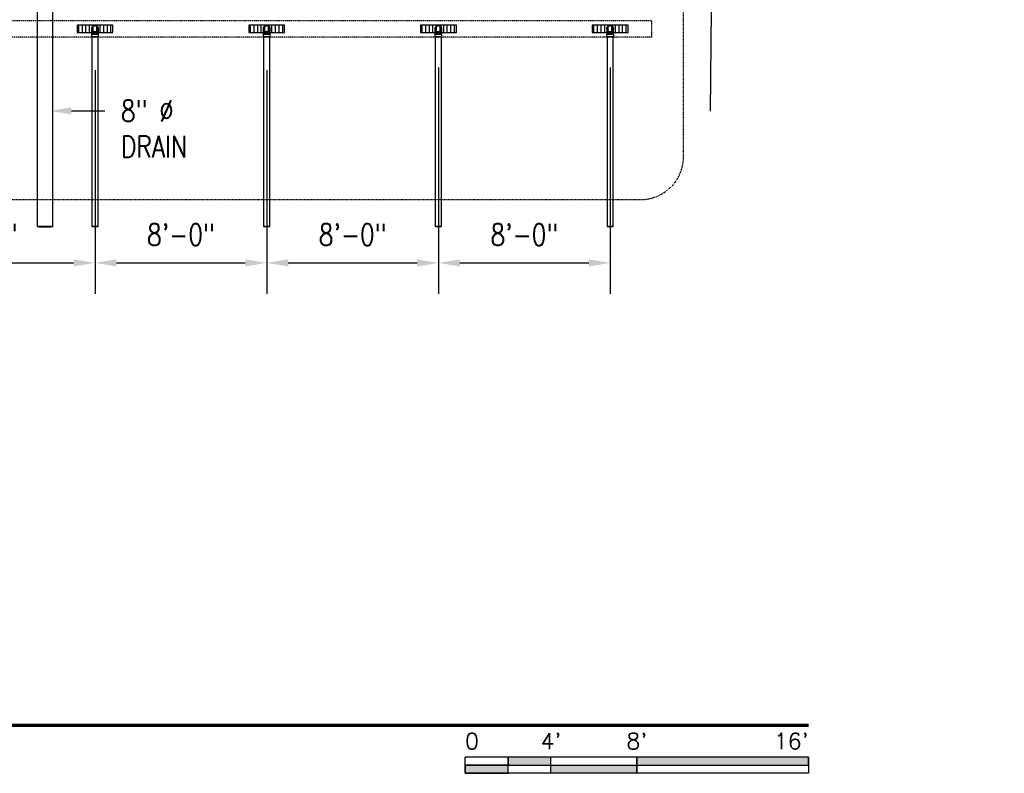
# Model space of a CAD drawing. Header units: inches. Extents: x -337 to 21291, y 405 to 2143.
# Tile 21 of 33: x 2195 to 2745, y 408 to 830. Entities that reach past the tile are written whole.
import ezdxf
from ezdxf import colors
from ezdxf.entities.mleader import LeaderData, LeaderLine
from ezdxf.enums import TextEntityAlignment as Align
from ezdxf.math import Vec2, Vec3

# ---------------------------------------------------------------- set-up
doc = ezdxf.new("R2010")
doc.units = ezdxf.units.IN
doc.header["$MEASUREMENT"] = 0
doc.linetypes.add('Dash', pattern=[0.25, 0.125, -0.125])
doc.linetypes.add('Dash - 1_16_', pattern=[0.1875, 0.125, -0.0625])
for name, color, linetype in [('A-ANNO-DIMS', 1, 'Continuous'), ('A-DETL-HDLN', 90, 'Dash - 1_16_'), ('A-DETL-THIN', 151, 'Continuous'), ('P-PIPE', 3, 'Continuous'), ('S-ANNO-NOTE', 2, 'Continuous'), ('S-ANNO-SYMB', 2, 'Continuous')]:
    doc.layers.add(name, color=color, linetype=linetype)
doc.layers.add('A-WALL-PATT', color=9, linetype='Continuous', true_color=0x808080)
doc.styles.add('Annotative', font='romans.shx', dxfattribs={"width": 0.8, "height": 0.125})
doc.styles.add('Arial', font='romans.shx', dxfattribs={"width": 0.8})
doc.dimstyles.new('Annotative', dxfattribs={"dimscale": 0, "dimtxt": 0.125, "dimasz": 0.125, "dimexe": 0.18, "dimexo": 0.0625, "dimgap": 0.09, "dimtad": 1, "dimdec": 3, "dimzin": 3, "dimdsep": 46, "dimlunit": 4, "dimtxsty": 'Annotative', "dimcen": 0.09, "dimclrt": 2, "dimazin": 2, "dimtfac": 1, "dimtdec": 3, "dimtmove": 0, "dimatfit": 0, "dimfxl": 1, "dimtfill": 1, "dimfrac": 2, "dimtolj": 1, "dimtzin": 0, "dimarcsym": 0})
pattern_1 = [(90, (0, 0.0386), (-2, 1e-16), [])]

# ---------------------------------------------------------------- blocks, each defined once
blk = doc.blocks.new('*D47')
at = {"layer": 'A-ANNO-DIMS', "color": 0, "lineweight": -2, "transparency": 16777216}
for p, q in [((2237.08, 785.85), (2237.08, 676.52)), ((2141.08, 776.35), (2141.08, 676.52)), ((2153.08, 693.8), (2225.08, 693.8))]:
    blk.add_line(p, q, dxfattribs=at)
at = {"layer": 'A-ANNO-DIMS', "color": 0, "transparency": 16777216}
for points in [[(2153.08, 695.8), (2153.08, 691.8), (2141.08, 693.8)], [(2225.08, 695.8), (2225.08, 691.8), (2237.08, 693.8)]]:
    blk.add_solid(points, dxfattribs=at)
at = {"layer": 'A-ANNO-DIMS', "color": 2, "lineweight": -3, "transparency": 16777216, "insert": (2174.86, 709.58), "char_height": 12, "width": 0.496, "attachment_point": 5, "style": 'Annotative', "bg_fill": 3, "box_fill_scale": 1.25, "bg_fill_color": 256, "bg_fill_true_color": 13158600, "bg_fill_transparency": 0}
blk.add_mtext('\\A1;8\'-0"', dxfattribs=at)
blk = doc.blocks.new('*D6')
at = {"layer": 'A-ANNO-DIMS', "color": 0, "lineweight": -2, "transparency": 16777216}
for p, q in [((2237.08, 801.63), (2237.08, 676.52)), ((2333.08, 801.63), (2333.08, 676.52)), ((2249.08, 693.8), (2321.08, 693.8))]:
    blk.add_line(p, q, dxfattribs=at)
at = {"layer": 'A-ANNO-DIMS', "color": 0, "transparency": 16777216}
for points in [[(2249.08, 695.8), (2249.08, 691.8), (2237.08, 693.8)], [(2321.08, 695.8), (2321.08, 691.8), (2333.08, 693.8)]]:
    blk.add_solid(points, dxfattribs=at)
at = {"layer": 'A-ANNO-DIMS', "color": 2, "lineweight": -3, "transparency": 16777216, "insert": (2285.08, 709.58), "char_height": 12, "width": 49.3115, "attachment_point": 5, "style": 'Annotative', "bg_fill": 3, "box_fill_scale": 1.25, "bg_fill_color": 256, "bg_fill_true_color": 13158600, "bg_fill_transparency": 0}
blk.add_mtext('\\A1;8\'-0"', dxfattribs=at)
blk = doc.blocks.new('*D7')
at = {"layer": 'A-ANNO-DIMS', "color": 0, "lineweight": -2, "transparency": 16777216}
for p, q in [((2333.08, 801.63), (2333.08, 676.52)), ((2429.08, 803.13), (2429.08, 676.52)), ((2345.08, 693.8), (2417.08, 693.8))]:
    blk.add_line(p, q, dxfattribs=at)
at = {"layer": 'A-ANNO-DIMS', "color": 0, "transparency": 16777216}
for points in [[(2345.08, 695.8), (2345.08, 691.8), (2333.08, 693.8)], [(2417.08, 695.8), (2417.08, 691.8), (2429.08, 693.8)]]:
    blk.add_solid(points, dxfattribs=at)
at = {"layer": 'A-ANNO-DIMS', "color": 2, "lineweight": -3, "transparency": 16777216, "insert": (2381.08, 709.58), "char_height": 12, "width": 49.3115, "attachment_point": 5, "style": 'Annotative', "bg_fill": 3, "box_fill_scale": 1.25, "bg_fill_color": 256, "bg_fill_true_color": 13158600, "bg_fill_transparency": 0}
blk.add_mtext('\\A1;8\'-0"', dxfattribs=at)
blk = doc.blocks.new('*D8')
at = {"layer": 'A-ANNO-DIMS', "color": 0, "lineweight": -2, "transparency": 16777216}
for p, q in [((2429.08, 803.13), (2429.08, 676.52)), ((2525.08, 803.13), (2525.08, 676.52)), ((2441.08, 693.8), (2513.08, 693.8))]:
    blk.add_line(p, q, dxfattribs=at)
at = {"layer": 'A-ANNO-DIMS', "color": 0, "transparency": 16777216}
for points in [[(2441.08, 695.8), (2441.08, 691.8), (2429.08, 693.8)], [(2513.08, 695.8), (2513.08, 691.8), (2525.08, 693.8)]]:
    blk.add_solid(points, dxfattribs=at)
at = {"layer": 'A-ANNO-DIMS', "color": 2, "lineweight": -3, "transparency": 16777216, "insert": (2477.08, 709.58), "char_height": 12, "width": 49.3115, "attachment_point": 5, "style": 'Annotative', "bg_fill": 3, "box_fill_scale": 1.25, "bg_fill_color": 256, "bg_fill_true_color": 13158600, "bg_fill_transparency": 0}
blk.add_mtext('\\A1;8\'-0"', dxfattribs=at)
blk = doc.blocks.new('Bend - PVC - Sch 40 - DWV_USACE - Standard-V20-00_SP_Foundation Drainage Plan-TO FDN_DOC')
at = {"layer": 'P-PIPE'}
for p, q in [((1453.08, 791.55), (1453.08, 790.05)), ((1457.04, 790.05), (1457.04, 791.55))]:
    blk.add_line(p, q, dxfattribs=at)
at = {"layer": 'P-PIPE', "flags": 128}
for points in [[(1453.31, 794.61), (1453.31, 794.68), (1453.31, 794.75), (1453.32, 794.82), (1453.33, 794.89), (1453.34, 794.96), (1453.36, 795.03), (1453.38, 795.09), (1453.4, 795.16), (1453.42, 795.23), (1453.45, 795.29), (1453.48, 795.35), (1453.51, 795.42), (1453.54, 795.48), (1453.58, 795.54), (1453.61, 795.6), (1453.65, 795.65), (1453.7, 795.71), (1453.74, 795.76), (1453.79, 795.82), (1453.84, 795.86), (1453.89, 795.91), (1453.94, 795.96), (1454, 796), (1454.05, 796.04), (1454.11, 796.08), (1454.17, 796.12), (1454.23, 796.15), (1454.3, 796.18), (1454.36, 796.21), (1454.42, 796.24), (1454.49, 796.26), (1454.56, 796.29), (1454.62, 796.3), (1454.69, 796.32), (1454.76, 796.33), (1454.83, 796.34), (1454.9, 796.35), (1454.97, 796.36), (1455.04, 796.36), (1455.06, 796.36)], [(1455.06, 792.86), (1454.99, 792.86), (1454.92, 792.87), (1454.85, 792.87), (1454.78, 792.88), (1454.71, 792.89), (1454.64, 792.91), (1454.57, 792.93), (1454.51, 792.95), (1454.44, 792.97), (1454.38, 793), (1454.31, 793.03), (1454.25, 793.06), (1454.19, 793.09), (1454.13, 793.13), (1454.07, 793.17), (1454.01, 793.21), (1453.96, 793.25), (1453.9, 793.29), (1453.85, 793.34), (1453.8, 793.39), (1453.76, 793.44), (1453.71, 793.49), (1453.67, 793.55), (1453.62, 793.61), (1453.59, 793.66), (1453.55, 793.72), (1453.51, 793.78), (1453.48, 793.85), (1453.45, 793.91), (1453.43, 793.98), (1453.4, 794.04), (1453.38, 794.11), (1453.36, 794.18), (1453.35, 794.24), (1453.33, 794.31), (1453.32, 794.38), (1453.32, 794.45), (1453.31, 794.52), (1453.31, 794.59), (1453.31, 794.61)], [(1453.31, 792.75), (1453.31, 792.86), (1453.31, 792.97), (1453.31, 793.08), (1453.31, 793.19), (1453.31, 793.29), (1453.31, 793.39), (1453.31, 793.49), (1453.31, 793.58), (1453.31, 793.67), (1453.31, 793.76), (1453.31, 793.84), (1453.31, 793.92), (1453.31, 794), (1453.31, 794.07), (1453.31, 794.14), (1453.31, 794.2), (1453.31, 794.26), (1453.31, 794.31), (1453.31, 794.36), (1453.31, 794.41), (1453.31, 794.45), (1453.31, 794.49), (1453.31, 794.52), (1453.31, 794.55), (1453.31, 794.57), (1453.31, 794.59), (1453.31, 794.6), (1453.31, 794.61), (1453.31, 794.61)], [(1453.31, 791.55), (1453.31, 791.67), (1453.31, 791.79), (1453.31, 791.92), (1453.31, 792.04), (1453.31, 792.16), (1453.31, 792.28), (1453.31, 792.4), (1453.31, 792.52), (1453.31, 792.63), (1453.31, 792.71)], [(1455.06, 796.36), (1455.13, 796.36), (1455.2, 796.35), (1455.27, 796.35), (1455.34, 796.34), (1455.41, 796.32), (1455.47, 796.31), (1455.54, 796.29), (1455.61, 796.27), (1455.67, 796.25), (1455.74, 796.22), (1455.8, 796.19), (1455.87, 796.16), (1455.93, 796.13), (1455.99, 796.09), (1456.05, 796.05), (1456.1, 796.01), (1456.16, 795.97), (1456.21, 795.93), (1456.26, 795.88), (1456.31, 795.83), (1456.36, 795.78), (1456.41, 795.72), (1456.45, 795.67), (1456.49, 795.61), (1456.53, 795.55), (1456.57, 795.5), (1456.6, 795.43), (1456.63, 795.37), (1456.66, 795.31), (1456.69, 795.24), (1456.71, 795.18), (1456.73, 795.11), (1456.75, 795.04), (1456.77, 794.98), (1456.78, 794.91), (1456.79, 794.84), (1456.8, 794.77), (1456.81, 794.7), (1456.81, 794.63), (1456.81, 794.61)], [(1456.81, 794.61), (1456.81, 794.54), (1456.8, 794.47), (1456.8, 794.4), (1456.79, 794.33), (1456.77, 794.26), (1456.76, 794.19), (1456.74, 794.13), (1456.72, 794.06), (1456.7, 793.99), (1456.67, 793.93), (1456.64, 793.86), (1456.61, 793.8), (1456.58, 793.74), (1456.54, 793.68), (1456.5, 793.62), (1456.46, 793.56), (1456.42, 793.51), (1456.37, 793.46), (1456.33, 793.4), (1456.28, 793.35), (1456.23, 793.31), (1456.17, 793.26), (1456.12, 793.22), (1456.06, 793.18), (1456, 793.14), (1455.94, 793.1), (1455.88, 793.07), (1455.82, 793.03), (1455.76, 793.01), (1455.69, 792.98), (1455.63, 792.95), (1455.56, 792.93), (1455.49, 792.91), (1455.42, 792.9), (1455.36, 792.88), (1455.29, 792.87), (1455.22, 792.87), (1455.15, 792.86), (1455.08, 792.86), (1455.06, 792.86)], [(1456.81, 794.61), (1456.81, 794.61), (1456.81, 794.6), (1456.81, 794.59), (1456.81, 794.57), (1456.81, 794.55), (1456.81, 794.52), (1456.81, 794.49), (1456.81, 794.45), (1456.81, 794.41), (1456.81, 794.37), (1456.81, 794.31), (1456.81, 794.26), (1456.81, 794.2), (1456.81, 794.14), (1456.81, 794.07), (1456.81, 794), (1456.81, 793.92), (1456.81, 793.84), (1456.81, 793.76), (1456.81, 793.67), (1456.81, 793.58), (1456.81, 793.49), (1456.81, 793.39), (1456.81, 793.29), (1456.81, 793.19), (1456.81, 793.08), (1456.81, 792.97), (1456.81, 792.86), (1456.81, 792.75), (1456.81, 792.71)], [(1456.81, 792.71), (1456.81, 792.64), (1456.81, 792.52), (1456.81, 792.4), (1456.81, 792.28), (1456.81, 792.16), (1456.81, 792.04), (1456.81, 791.92), (1456.81, 791.8), (1456.81, 791.67), (1456.81, 791.55), (1456.81, 791.55)]]:
    blk.add_lwpolyline(points, dxfattribs=at)
at = {"layer": 'P-PIPE'}
for radius, start, end in [(1.98, 90, 254.3897), (1.98, 90, 254.3897), (1.75, 90, 270), (1.98, 255, 270), (1.98, 255, 270), (1.98, 285.6103, 90), (1.98, 285.6103, 90), (1.75, 270, 90), (1.98, 270, 285), (1.98, 270, 285)]:
    blk.add_arc((1455.06, 794.61), radius, start, end, dxfattribs=at)
for centre, major_axis, start_param, end_param in [((1455.06, 791.55), (1.98, 0), 1.570796, 4.712389), ((1455.06, 790.05), (1.98, 0), 1.570796, 4.712389), ((1455.06, 791.55), (1.75, 0), 1.570796, 4.712389), ((1455.06, 791.55), (1.98, 0), 4.712389, 7.853982), ((1455.06, 791.55), (1.75, 0), 4.712389, 7.853982), ((1455.06, 790.05), (1.98, 0), 4.712389, 7.853982)]:
    blk.add_ellipse(centre, major_axis=major_axis, ratio=0.010416, start_param=start_param, end_param=end_param, dxfattribs=at)
blk = doc.blocks.new('Mechanical_Box_H_rvt-1-00_SP_Foundation Drainage Plan-TO FDN_DOC')
at = {"layer": 'P-PIPE'}
for p, q in [((2204.81, 931.21), (2204.81, 713.98)), ((2213.44, 713.98), (2213.44, 931.21)), ((2235.31, 820.05), (2235.31, 713.98)), ((2238.81, 713.98), (2238.81, 820.05)), ((2331.31, 820.05), (2331.31, 713.98)), ((2334.81, 713.98), (2334.81, 820.05)), ((2427.31, 820.05), (2427.31, 713.98)), ((2430.81, 713.98), (2430.81, 820.05)), ((2523.31, 820.05), (2523.31, 713.98)), ((2526.81, 713.98), (2526.81, 820.05))]:
    blk.add_line(p, q, dxfattribs=at)
for centre, start, end in [((2237.06, 824.61), 0, 180), ((2333.06, 824.61), 0, 180), ((2429.06, 824.61), 0, 180), ((2525.06, 824.61), 0, 180), ((2237.06, 824.61), 180, 0), ((2333.06, 824.61), 180, 0), ((2429.06, 824.61), 180, 0), ((2525.06, 824.61), 180, 0)]:
    blk.add_arc(centre, 1.75, start, end, dxfattribs=at)
for centre, major_axis, start_param, end_param in [((2237.06, 820.05), (1.75, 0), 1.570796, 3.141593), ((2237.06, 820.05), (1.75, 0), 3.141593, 4.712389), ((2237.06, 820.05), (1.75, 0), 0, 1.570796), ((2237.06, 820.05), (1.75, 0), 4.712389, 6.283185), ((2333.06, 820.05), (1.75, 0), 1.570796, 3.141593), ((2333.06, 820.05), (1.75, 0), 3.141593, 4.712389), ((2333.06, 820.05), (1.75, 0), 0, 1.570796), ((2333.06, 820.05), (1.75, 0), 4.712389, 6.283185), ((2429.06, 820.05), (1.75, 0), 1.570796, 3.141593), ((2429.06, 820.05), (1.75, 0), 3.141593, 4.712389), ((2429.06, 820.05), (1.75, 0), 0, 1.570796), ((2429.06, 820.05), (1.75, 0), 4.712389, 6.283185), ((2525.06, 820.05), (1.75, 0), 1.570796, 3.141593), ((2525.06, 820.05), (1.75, 0), 3.141593, 4.712389), ((2525.06, 820.05), (1.75, 0), 0, 1.570796), ((2525.06, 820.05), (1.75, 0), 4.712389, 6.283185), ((2209.12, 713.98), (4.31, 0), 1.570796, 3.141593), ((2209.12, 713.98), (4.31, 0), 3.141593, 4.712389), ((2209.12, 713.98), (4.31, 0), 0, 1.570796), ((2209.12, 713.98), (4.31, 0), 4.712389, 6.283185), ((2237.06, 713.98), (1.75, 0), 1.570796, 3.141593), ((2237.06, 713.98), (1.75, 0), 3.141593, 4.712389), ((2237.06, 713.98), (1.75, 0), 0, 1.570796), ((2237.06, 713.98), (1.75, 0), 4.712389, 6.283185), ((2333.06, 713.98), (1.75, 0), 1.570796, 3.141593), ((2333.06, 713.98), (1.75, 0), 3.141593, 4.712389), ((2333.06, 713.98), (1.75, 0), 0, 1.570796), ((2333.06, 713.98), (1.75, 0), 4.712389, 6.283185), ((2429.06, 713.98), (1.75, 0), 1.570796, 3.141593), ((2429.06, 713.98), (1.75, 0), 3.141593, 4.712389), ((2429.06, 713.98), (1.75, 0), 0, 1.570796), ((2429.06, 713.98), (1.75, 0), 4.712389, 6.283185), ((2525.06, 713.98), (1.75, 0), 1.570796, 3.141593), ((2525.06, 713.98), (1.75, 0), 3.141593, 4.712389), ((2525.06, 713.98), (1.75, 0), 0, 1.570796), ((2525.06, 713.98), (1.75, 0), 4.712389, 6.283185)]:
    blk.add_ellipse(centre, major_axis=major_axis, ratio=0.010416, start_param=start_param, end_param=end_param, dxfattribs=at)
at = {"layer": 'P-PIPE', "color": 3, "lineweight": 9}
for p in [(782, 30), (878, 30), (974, 30), (1070, 30)]:
    blk.add_blockref('Bend - PVC - Sch 40 - DWV_USACE - Standard-V20-00_SP_Foundation Drainage Plan-TO FDN_DOC', p, dxfattribs=at)
blk = doc.blocks.new('*U4')
for points in [[(-1.75, -0.2344), (-1.5, -0.2344), (-1.5, -0.1875), (-1.75, -0.1875)], [(-1, -0.2344), (0, -0.2344), (0, -0.1875), (-1, -0.1875)], [(-2, -0.2812), (-1.75, -0.2812), (-1.75, -0.2344), (-2, -0.2344)], [(-1.5, -0.2344), (-1, -0.2344), (-1, -0.2812), (-1.5, -0.2812)]]:
    blk.add_hatch(color=256).paths.add_polyline_path(points)
for p, q in [((0, -0.1875), (-2, -0.1875)), ((-2, -0.2812), (-2, -0.1875)), ((-1.75, -0.2812), (-1.75, -0.1875)), ((-1.5, -0.2812), (-1.5, -0.1875)), ((-1, -0.2812), (-1, -0.1885)), ((0, -0.1875), (0, -0.2812)), ((-2, -0.2344), (0, -0.2344)), ((0, -0.2812), (-2, -0.2812))]:
    blk.add_line(p, q)
at = {"flags": 128}
for points in [[(-1.75, -0.2344), (-1.5, -0.2344), (-1.5, -0.1875), (-1.75, -0.1875), (-1.75, -0.2344)], [(-1, -0.2344), (0, -0.2344), (0, -0.1875), (-1, -0.1875), (-1, -0.2344)], [(-2, -0.2812), (-1.75, -0.2812), (-1.75, -0.2344), (-2, -0.2344), (-2, -0.2812)], [(-1.5, -0.2344), (-1, -0.2344), (-1, -0.2812), (-1.5, -0.2812), (-1.5, -0.2344)]]:
    blk.add_lwpolyline(points, close=True, dxfattribs=at)
at = {"style": 'Arial'}
blk.add_text('0', height=0.0937, dxfattribs=at).set_placement((-2, -0.0937), align=Align.MIDDLE_LEFT)
for s, p in [("4'", (-1.5, -0.0937)), ("8'", (-1, -0.0937))]:
    blk.add_text(s, height=0.09375, dxfattribs=at).set_placement(p, align=Align.MIDDLE_CENTER)
blk.add_text("16'", height=0.09375, dxfattribs=at).set_placement((0, -0.0937), align=Align.MIDDLE_RIGHT)
blk = doc.blocks.new('*U2')
at = {"linetype": 'Continuous', "lineweight": 70}
blk.add_line((1.125, 0.625), (29.5, 0.625), dxfattribs=at)
at = {"style": 'Arial'}
blk.add_attdef('DRAWING_AREA_TITLE', text='', height=0.1875, dxfattribs=at).set_placement((1.3743, 0.6339), align=Align.BOTTOM_LEFT)
blk.add_attdef('X#', text='', height=0.1875, dxfattribs=at).set_placement((0.8125, 0.625), align=Align.MIDDLE_CENTER)
blk.add_attdef('SCALE:', text='', height=0.0938, dxfattribs=at).set_placement((1.3743, 0.5606), align=Align.TOP_LEFT)

msp = doc.modelspace()

# ---------------------------------------------------------------- hatches: boundary and pattern name
at = {"layer": 'A-WALL-PATT', "lineweight": -3}
h = msp.add_hatch(dxfattribs=at)
h.set_pattern_fill('_USER', color=8, scale=2, angle=90, style=0, pattern_type=0)
h.set_pattern_definition(pattern_1)
h.paths.add_polyline_path([(2247.0774, 822.7445), (2247.0774, 826.7445), (2227.0774, 826.7445), (2227.0774, 822.7445)])
h = msp.add_hatch(dxfattribs=at)
h.set_pattern_fill('_USER', color=8, scale=2, angle=90, style=0, pattern_type=0)
h.set_pattern_definition(pattern_1)
h.paths.add_polyline_path([(2343.0774, 822.7445), (2343.0774, 826.7445), (2323.0774, 826.7445), (2323.0774, 822.7445)])
h = msp.add_hatch(dxfattribs=at)
h.set_pattern_fill('_USER', color=8, scale=2, angle=90, style=0, pattern_type=0)
h.set_pattern_definition(pattern_1)
h.paths.add_polyline_path([(2439.0774, 822.7445), (2439.0774, 826.7445), (2419.0774, 826.7445), (2419.0774, 822.7445)])
h = msp.add_hatch(dxfattribs=at)
h.set_pattern_fill('_USER', color=8, scale=2, angle=90, style=0, pattern_type=0)
h.set_pattern_definition(pattern_1)
h.paths.add_polyline_path([(2535.0774, 822.7445), (2535.0774, 826.7445), (2515.0774, 826.7445), (2515.0774, 822.7445)])

# ---------------------------------------------------------------- linework, layer by layer
at = {"layer": 'A-DETL-HDLN', "lineweight": -3}
for p, q in [((1811.9211, 829.3622), (2548.1619, 829.3622)), ((2548.1619, 829.3622), (2548.1619, 820.0497)), ((2548.1619, 820.0497), (1811.9211, 820.0497))]:
    msp.add_line(p, q, dxfattribs=at)
at = {"layer": 'A-DETL-THIN', "lineweight": -3}
msp.add_lwpolyline([(2581.4602, 968.5659), (2581.4602, 879.4722), (2587.0978, 879.4722), (2572.9998, 873.6653), (2581.9559, 873.6653), (2580.9646, 778.6676)], dxfattribs=at)
at = {"layer": 'P-PIPE', "lineweight": -3}
for points in [[(2227.0774, 822.7059), (2247.0774, 822.7059), (2247.0774, 826.7059), (2227.0774, 826.7059)], [(2323.0774, 826.7059), (2323.0774, 822.7059), (2343.0774, 822.7059), (2343.0774, 826.7059)], [(2419.0774, 826.7059), (2419.0774, 822.7059), (2439.0774, 822.7059), (2439.0774, 826.7059)], [(2515.0774, 826.7059), (2515.0774, 822.7059), (2535.0774, 822.7059), (2535.0774, 826.7059)]]:
    msp.add_lwpolyline(points, close=True, dxfattribs=at)

# ---------------------------------------------------------------- block references
at = {"layer": 'S-ANNO-SYMB', "lineweight": -3, "xscale": 96, "yscale": 96, "zscale": 96}
for name, p in [('*U2', (-196.0344, 375.4055)), ('*U4', (2635.9657, 435.4055))]:
    msp.add_blockref(name, p, dxfattribs=at)

# ---------------------------------------------------------------- dimensions: what is measured, and where the dimension line sits
at = {"layer": 'A-ANNO-DIMS', "lineweight": -3}
dim = msp.add_linear_dim(base=(2237.0774, 693.7982), p1=(2141.0774, 782.3469), p2=(2237.0774, 791.8469), dimstyle='Annotative', override={"dimpost": '\\X'}, dxfattribs=at)
dim.commit()
dim.dimension.update_dxf_attribs({"geometry": '*D47', "text_midpoint": (2174.8628, 693.7982), "dimtype": 160})

# ---------------------------------------------------------------- next in the draw order: dimensions: what is measured, and where the dimension line sits
dim = msp.add_linear_dim(base=(2333.0774, 693.7982), p1=(2237.0774, 807.6298), p2=(2333.0774, 807.6298), dimstyle='Annotative', override={"dimpost": '\\X'}, dxfattribs=at)
dim.commit()
dim.dimension.update_dxf_attribs({"geometry": '*D6', "text_midpoint": (2285.0774, 709.581)})

# ---------------------------------------------------------------- next in the draw order: dimensions: what is measured, and where the dimension line sits
dim = msp.add_linear_dim(base=(2429.0774, 693.7982), p1=(2333.0774, 807.6298), p2=(2429.0774, 809.1298), dimstyle='Annotative', override={"dimpost": '\\X'}, dxfattribs=at)
dim.commit()
dim.dimension.update_dxf_attribs({"geometry": '*D7', "text_midpoint": (2381.0774, 709.581)})

# ---------------------------------------------------------------- next in the draw order: dimensions: what is measured, and where the dimension line sits
dim = msp.add_linear_dim(base=(2525.0774, 693.7982), p1=(2429.0774, 809.1298), p2=(2525.0774, 809.1298), dimstyle='Annotative', override={"dimpost": '\\X'}, dxfattribs=at)
dim.commit()
dim.dimension.update_dxf_attribs({"geometry": '*D8', "text_midpoint": (2477.0774, 709.581)})

# ---------------------------------------------------------------- next in the draw order: linework, layer by layer
at = {"layer": 'S-ANNO-SYMB', "linetype": 'Dash', "lineweight": -3}
msp.add_lwpolyline([(2566.044, 753.1765), (2566.044, 1144.0985, 0.41421356), (2542.044, 1168.0985), (2155.4965, 1168.0985, 0.41421356), (2131.4965, 1144.0985), (2131.4965, 753.1765, 0.41421356), (2155.4965, 729.1765), (2542.044, 729.1765, 0.41421356)], format="xyb", close=True, dxfattribs=at)

# ---------------------------------------------------------------- next in the draw order: block references
at = {"layer": 'P-PIPE', "lineweight": -3}
msp.add_blockref('Mechanical_Box_H_rvt-1-00_SP_Foundation Drainage Plan-TO FDN_DOC', (0.0002, 0.0965), dxfattribs=at)

# ---------------------------------------------------------------- next in the draw order: leaders
at = {"layer": 'S-ANNO-NOTE', "lineweight": -3}
ml = msp.add_multileader_mtext('Standard', dxfattribs=at)
ml.set_content('TRENCH DRAIN\\PBLOCKOUT REF:\\PS-506 (TYP.40)', color=256, style='Annotative')
ml.set_leader_properties(color=1, linetype='ByLayer', lineweight=-1)
ml.build(insert=Vec2(0, 0))
ml.multileader.update_dxf_attribs({"text_right_attachment_type": 3, "dogleg_length": 0.125, "arrow_head_size": 12, "scale": 96})
ctx = ml.context
ctx.base_point, ctx.scale, ctx.char_height, ctx.arrow_head_size, ctx.landing_gap_size, ctx.plane_origin = Vec3(1254.2961, 1015.2985), 96, 12, 12, 9, Vec3(986.1835, 996.3929)
ctx.right_attachment = 3
notes = []
notes.append((ctx, [(1, (1, 1, 0), (1399.9532, 973.0128), (-1, 0), 12, [(1, [(1460.6922, 794.3088), (1338.5813, 764.8209)], 0, [])])]))
ctx.mtext.insert, ctx.mtext.width, ctx.mtext.flow_direction = Vec3(1263.2961, 1023.2985), 205.546058, 5
ml = msp.add_multileader_mtext('Standard', dxfattribs=at)
ml.set_content('8" %%C\\PDRAIN', color=256, style='Annotative')
ml.set_leader_properties(color=1, linetype='ByLayer', lineweight=-1)
ml.build(insert=Vec2(0, 0))
ml.multileader.update_dxf_attribs({"text_right_attachment_type": 3, "dogleg_length": 0.125, "arrow_head_size": 12, "scale": 96})
ctx = ml.context
ctx.base_point, ctx.scale, ctx.char_height, ctx.arrow_head_size, ctx.landing_gap_size, ctx.plane_origin = Vec3(2242.5209, 778.7924), 96, 12, 12, 9, Vec3(2217.9132, 778.7924)
ctx.right_attachment = 3
notes.append((ctx, [(0, (1, 1, 0), (2237.4871, 778.7924), (1, 0), 5.0338, [(0, [(2211.8965, 778.7924)], 0, [])])]))
ctx.mtext.insert, ctx.mtext.width, ctx.mtext.flow_direction = Vec3(2251.5209, 784.7924), 74.192884, 5
ml = msp.add_multileader_mtext('Standard', dxfattribs=at)
ml.set_content('3" %%C DRAIN (TYP.)', color=256, style='Annotative')
ml.set_leader_properties(color=1, linetype='ByLayer', lineweight=-1)
ml.build(insert=Vec2(0, 0))
ml.multileader.update_dxf_attribs({"text_right_attachment_type": 3, "dogleg_length": 0.125, "arrow_head_size": 12, "scale": 96})
ctx = ml.context
ctx.base_point, ctx.scale, ctx.char_height, ctx.arrow_head_size, ctx.landing_gap_size, ctx.plane_origin = Vec3(1952.4949, 757.5807), 96, 12, 12, 9, Vec3(1843.3474, 750.2024)
ctx.right_attachment = 3
notes.append((ctx, [(1, (1, 1, 0), (2063.8664, 733.0093), (-1, 0), 12, [(0, [(2139.7611, 732.495)], 0, [])])]))
ctx.mtext.insert, ctx.mtext.width, ctx.mtext.flow_direction = Vec3(1961.4949, 765.5807), 90.58042, 5
ml = msp.add_multileader_mtext('Standard', dxfattribs=at)
ml.set_content('3" %%C DRAIN (TYP.)', color=256, style='Annotative')
ml.set_leader_properties(color=1, linetype='ByLayer', lineweight=-1)
ml.build(insert=Vec2(0, 0))
ml.multileader.update_dxf_attribs({"text_right_attachment_type": 3, "dogleg_length": 0.125, "arrow_head_size": 12, "scale": 96})
ctx = ml.context
ctx.base_point, ctx.scale, ctx.char_height, ctx.arrow_head_size, ctx.landing_gap_size, ctx.plane_origin = Vec3(290.221, 647.8523), 96, 12, 12, 9, Vec3(582.8154, 754.408)
ctx.right_attachment = 3
notes.append((ctx, [(1, (1, 1, 0), (278.221, 647.8523), (1, 0), 12, [(0, [(262.8272, 754.1289)], 0, [])])]))
ctx.mtext.insert, ctx.mtext.width, ctx.mtext.flow_direction = Vec3(299.221, 655.8523), 83.11519, 5
for ctx, leaders in notes:
    for number, flags, end, landing, length, lines in leaders:
        leader = LeaderData()
        leader.index, (leader.has_last_leader_line, leader.has_dogleg_vector, leader.attachment_direction) = number, flags
        leader.last_leader_point, leader.dogleg_vector, leader.dogleg_length = Vec3(end), Vec3(landing), length
        for number, points, colour, breaks in lines:
            line = LeaderLine()
            line.index, line.vertices, line.color, line.breaks = number, Vec3.list(points), colors.encode_raw_color(colour), breaks
            leader.lines.append(line)
        ctx.leaders.append(leader)

doc.saveas('drawing.dxf')
